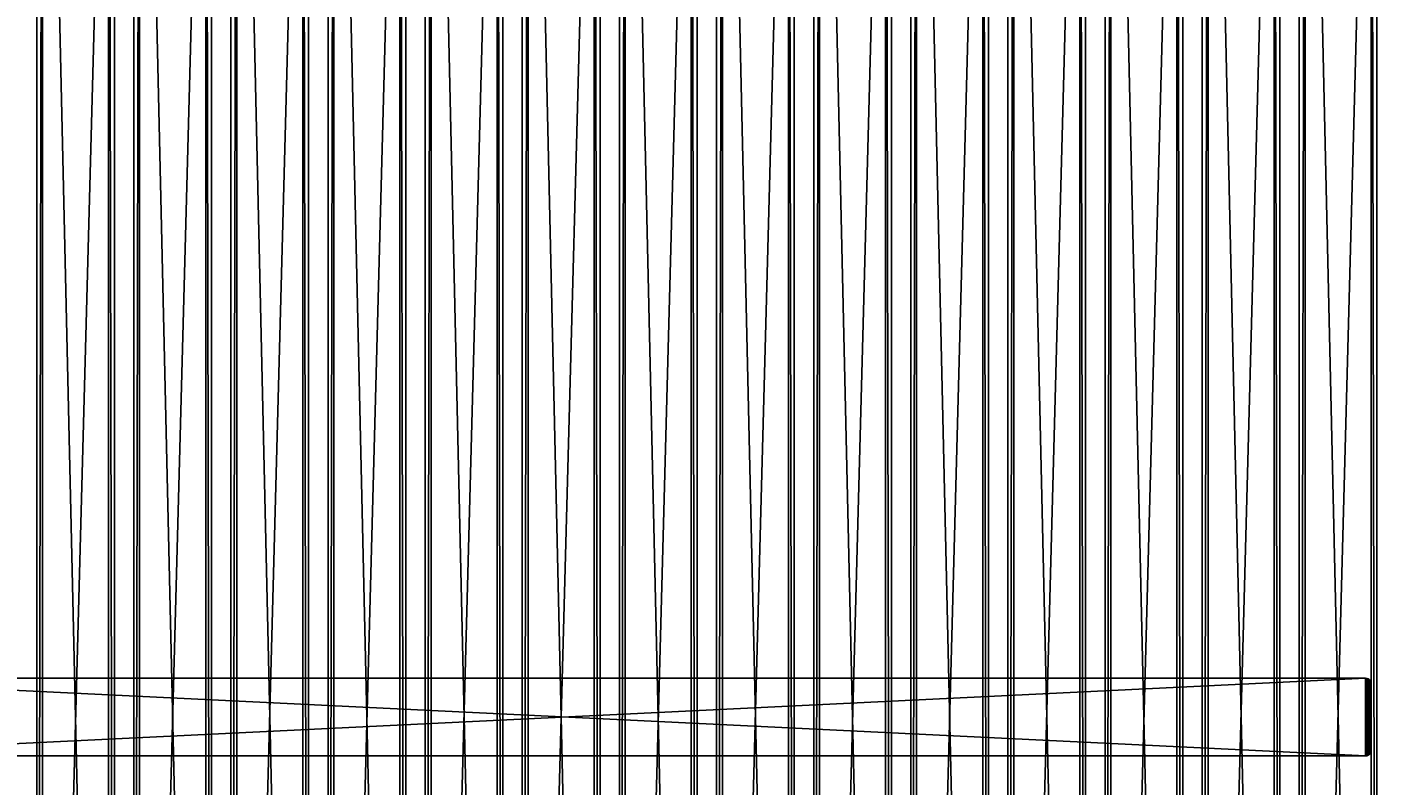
# Model space of a CAD drawing. Extents: x -1687 to 817, y -668 to 832.
# Tile 90 of 182: x -710 to -15, y 47 to 437. Entities that reach past the tile are written whole.
import ezdxf

# ---------------------------------------------------------------- set-up
doc = ezdxf.new("R2010")
doc.units = 0
doc.header["$LTSCALE"] = 25.4
doc.layers.get('0').update_dxf_attribs({"color": 13, "linetype": 'CONTINUOUS'})
doc.layers.add('STEEL', color=54, linetype='CONTINUOUS')
doc.layers.add('WOOD', color=253, linetype='CONTINUOUS')

# ---------------------------------------------------------------- blocks, each defined once
blk = doc.blocks.new('TWA001_00_01_01')
blk = doc.blocks.new('TWA001_00_01_02')
blk = doc.blocks.new('TWA001_00_01_03')
blk = doc.blocks.new('TWA001_00_01_04')
blk = doc.blocks.new('TWA001_00_01')
at = {"color": 0}
ref = blk.add_blockref('TWA001_00_01_01', (590.99, -360.97, 836), dxfattribs=at)
ref.add_attrib('Skp_ComponentInstanceName', 'TWA001.00.01.01:1', (0, 0), dxfattribs={"height": 0.2})
at = {"color": 0, "extrusion": (0, -1, 0)}
ref = blk.add_blockref('TWA001_00_01_03', (-849.77, 2038.97, -354.2), dxfattribs=dict(at, rotation=179.9999999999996))
ref.add_attrib('Skp_ComponentInstanceName', 'TWA001.00.01.03:1', (0, 0), dxfattribs={"height": 0.2})
at = {"color": 0, "extrusion": (3.16358e-13, -1, -2.85962e-29)}
ref = blk.add_blockref('TWA001_00_01_02', (-851.77, -358.97, 347.8), dxfattribs=at)
ref.add_attrib('Skp_ComponentInstanceName', 'TWA001.00.01.02:1', (0, 0), dxfattribs={"height": 0.2})
at = {"color": 0, "extrusion": (1, 3.1658e-13, 1.17894e-30)}
ref = blk.add_blockref('TWA001_00_01_04', (-360.97, -358.97, -133.89), dxfattribs=dict(at, rotation=269.9999999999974))
ref.add_attrib('Skp_ComponentInstanceName', 'TWA001.00.01.04:1', (0, 0), dxfattribs={"height": 0.2})
blk = doc.blocks.new('TWA001_00_02_01')
at = {"color": 0}
for p, q in [((-415, 17), (-414.9, 17.78)), ((-414.9, 17.78, 5), (-415, 17, 5)), ((-414.9, 17.78), (-415, 17, 5)), ((-414.9, 17.78, 5), (-415, 17, 5)), ((-414.9, 17.78), (-415, 17, 5)), ((-415, 17), (-414.9, 17.78)), ((-415, -17), (-415, 17)), ((-415, 17, 5), (-415, -17, 5)), ((-415, 17), (-415, 17, 5)), ((-415, -17), (-415, 17)), ((-415, 17, 5), (-415, -17, 5)), ((-415, 17), (-415, 17, 5)), ((-414.9, 17.78), (-414.6, 18.5)), ((-414.6, 18.5, 5), (-414.9, 17.78, 5)), ((-414.6, 18.5), (-414.9, 17.78, 5)), ((-414.6, 18.5, 5), (-414.9, 17.78, 5)), ((-414.6, 18.5), (-414.9, 17.78, 5)), ((-414.9, 17.78), (-414.6, 18.5)), ((-414.9, 17.78), (-414.9, 17.78, 5)), ((-414.9, 17.78), (-414.9, 17.78, 5)), ((-414.6, 18.5), (-414.12, 19.12)), ((-414.12, 19.12, 5), (-414.6, 18.5, 5)), ((-414.12, 19.12), (-414.6, 18.5, 5)), ((-414.12, 19.12, 5), (-414.6, 18.5, 5)), ((-414.12, 19.12), (-414.6, 18.5, 5)), ((-414.6, 18.5), (-414.12, 19.12)), ((-414.6, 18.5), (-414.6, 18.5, 5)), ((-414.6, 18.5), (-414.6, 18.5, 5)), ((-414.12, 19.12), (-413.5, 19.6)), ((-413.5, 19.6, 5), (-414.12, 19.12, 5)), ((-413.5, 19.6), (-414.12, 19.12, 5)), ((-413.5, 19.6, 5), (-414.12, 19.12, 5)), ((-413.5, 19.6), (-414.12, 19.12, 5)), ((-414.12, 19.12), (-413.5, 19.6)), ((-414.12, 19.12), (-414.12, 19.12, 5)), ((-414.12, 19.12), (-414.12, 19.12, 5)), ((-413.5, 19.6), (-412.78, 19.9)), ((-412.78, 19.9, 5), (-413.5, 19.6, 5)), ((-412.78, 19.9), (-413.5, 19.6, 5)), ((-412.78, 19.9, 5), (-413.5, 19.6, 5)), ((-412.78, 19.9), (-413.5, 19.6, 5)), ((-413.5, 19.6), (-412.78, 19.9)), ((-413.5, 19.6), (-413.5, 19.6, 5)), ((-413.5, 19.6), (-413.5, 19.6, 5)), ((-412.78, 19.9), (-412, 20)), ((-412, 20, 5), (-412.78, 19.9, 5)), ((-412, 20), (-412.78, 19.9, 5)), ((-412, 20, 5), (-412.78, 19.9, 5)), ((-412, 20), (-412.78, 19.9, 5)), ((-412.78, 19.9), (-412, 20)), ((-412.78, 19.9), (-412.78, 19.9, 5)), ((-412.78, 19.9), (-412.78, 19.9, 5)), ((-412, 20), (412, 20)), ((412, 20, 5), (-412, 20, 5)), ((-412, 20), (412, 20)), ((-412, 20), (-412, 20, 5)), ((412, 20, 5), (-412, 20, 5)), ((-412, 20), (-412, 20, 5)), ((-414.9, -17.78), (-415, -17)), ((-415, -17, 5), (-414.9, -17.78, 5)), ((-415, -17), (-415, -17, 5)), ((-415, -17), (-415, -17, 5)), ((-415, -17), (-414.9, -17.78, 5)), ((-415, -17, 5), (-414.9, -17.78, 5)), ((-415, -17), (-414.9, -17.78, 5)), ((-414.9, -17.78), (-415, -17)), ((-414.6, -18.5), (-414.9, -17.78)), ((-414.9, -17.78, 5), (-414.6, -18.5, 5)), ((-414.9, -17.78), (-414.9, -17.78, 5)), ((-414.9, -17.78), (-414.9, -17.78, 5)), ((-414.9, -17.78), (-414.6, -18.5, 5)), ((-414.9, -17.78, 5), (-414.6, -18.5, 5)), ((-414.9, -17.78), (-414.6, -18.5, 5)), ((-414.6, -18.5), (-414.9, -17.78)), ((-414.12, -19.12), (-414.6, -18.5)), ((-414.6, -18.5, 5), (-414.12, -19.12, 5)), ((-414.6, -18.5), (-414.6, -18.5, 5)), ((-414.6, -18.5), (-414.6, -18.5, 5)), ((-414.6, -18.5), (-414.12, -19.12, 5)), ((-414.6, -18.5, 5), (-414.12, -19.12, 5)), ((-414.6, -18.5), (-414.12, -19.12, 5)), ((-414.12, -19.12), (-414.6, -18.5)), ((-413.5, -19.6), (-414.12, -19.12)), ((-414.12, -19.12, 5), (-413.5, -19.6, 5)), ((-414.12, -19.12), (-414.12, -19.12, 5)), ((-414.12, -19.12), (-414.12, -19.12, 5)), ((-414.12, -19.12), (-413.5, -19.6, 5)), ((-414.12, -19.12, 5), (-413.5, -19.6, 5)), ((-414.12, -19.12), (-413.5, -19.6, 5)), ((-413.5, -19.6), (-414.12, -19.12)), ((-412.78, -19.9), (-413.5, -19.6)), ((-413.5, -19.6, 5), (-412.78, -19.9, 5)), ((-413.5, -19.6), (-413.5, -19.6, 5)), ((-413.5, -19.6), (-413.5, -19.6, 5)), ((-413.5, -19.6), (-412.78, -19.9, 5)), ((-413.5, -19.6, 5), (-412.78, -19.9, 5)), ((-413.5, -19.6), (-412.78, -19.9, 5)), ((-412.78, -19.9), (-413.5, -19.6)), ((-412, -20), (-412.78, -19.9)), ((-412.78, -19.9, 5), (-412, -20, 5)), ((-412.78, -19.9), (-412.78, -19.9, 5)), ((-412.78, -19.9), (-412.78, -19.9, 5)), ((-412.78, -19.9), (-412, -20, 5)), ((-412.78, -19.9, 5), (-412, -20, 5)), ((-412.78, -19.9), (-412, -20, 5)), ((-412, -20), (-412.78, -19.9)), ((412, -20), (-412, -20)), ((-412, -20, 5), (412, -20, 5)), ((-412, -20), (-412, -20, 5)), ((412, -20), (-412, -20)), ((-412, -20, 5), (412, -20, 5)), ((-412, -20), (-412, -20, 5))]:
    blk.add_line(p, q, dxfattribs=at)
at = {"color": 252}
mesh = blk.add_polyface(dxfattribs=at)
corners = [(-414.9, 17.78), (-415, -17), (-415, 17), (-414.9, -17.78), (-414.6, 18.5), (-414.6, -18.5), (-414.12, 19.12), (-414.12, -19.12), (-413.5, 19.6), (-413.5, -19.6), (-412.78, 19.9), (-412.78, -19.9), (-412, 20), (-412, -20), (412, 20), (412, -20), (412.78, 19.9), (412.78, -19.9), (413.5, 19.6), (413.5, -19.6), (414.12, 19.12), (414.12, -19.12), (414.6, 18.5), (414.6, -18.5), (414.9, 17.78), (414.9, -17.78), (415, 17), (415, -17)]
mesh.append_faces([[corners[k] for k in face] for face in [(0, 1, 2), (25, 26, 27)]], dxfattribs={"vtx0": -1, "color": 252})
mesh.append_faces([[corners[k] for k in face] for face in [(1, 0, 3), (3, 4, 5), (5, 6, 7), (7, 8, 9), (9, 10, 11), (11, 12, 13), (13, 14, 15), (15, 16, 17), (17, 18, 19), (19, 20, 21), (21, 22, 23), (23, 24, 25)]], dxfattribs={"vtx0": -1, "vtx1": -1, "color": 252})
mesh.append_faces([[corners[k] for k in face] for face in [(3, 0, 4), (5, 4, 6), (7, 6, 8), (9, 8, 10), (11, 10, 12), (13, 12, 14), (15, 14, 16), (17, 16, 18), (19, 18, 20), (21, 20, 22), (23, 22, 24), (25, 24, 26)]], dxfattribs={"vtx0": -1, "vtx2": -1, "color": 252})
mesh = blk.add_polyface(dxfattribs=at)
corners = [(-414.9, -17.78, 5), (-415, 17, 5), (-415, -17, 5), (-414.9, 17.78, 5), (-414.6, -18.5, 5), (-414.6, 18.5, 5), (-414.12, -19.12, 5), (-414.12, 19.12, 5), (-413.5, -19.6, 5), (-413.5, 19.6, 5), (-412.78, -19.9, 5), (-412.78, 19.9, 5), (-412, -20, 5), (-412, 20, 5), (412, -20, 5), (412, 20, 5), (412.78, -19.9, 5), (412.78, 19.9, 5), (413.5, -19.6, 5), (413.5, 19.6, 5), (414.12, -19.12, 5), (414.12, 19.12, 5), (414.6, -18.5, 5), (414.6, 18.5, 5), (414.9, -17.78, 5), (414.9, 17.78, 5), (415, -17, 5), (415, 17, 5)]
mesh.append_faces([[corners[k] for k in face] for face in [(0, 1, 2), (25, 26, 27)]], dxfattribs={"vtx0": -1, "color": 252})
mesh.append_faces([[corners[k] for k in face] for face in [(1, 0, 3), (3, 4, 5), (5, 6, 7), (7, 8, 9), (9, 10, 11), (11, 12, 13), (13, 14, 15), (15, 16, 17), (17, 18, 19), (19, 20, 21), (21, 22, 23), (23, 24, 25)]], dxfattribs={"vtx0": -1, "vtx1": -1, "color": 252})
mesh.append_faces([[corners[k] for k in face] for face in [(3, 0, 4), (5, 4, 6), (7, 6, 8), (9, 8, 10), (11, 10, 12), (13, 12, 14), (15, 14, 16), (17, 16, 18), (19, 18, 20), (21, 20, 22), (23, 22, 24), (25, 24, 26)]], dxfattribs={"vtx0": -1, "vtx2": -1, "color": 252})
mesh = blk.add_polyface(dxfattribs=at)
corners = [(-414.9, 17.78), (-415, 17, 5), (-414.9, 17.78, 5)]
mesh.append_faces([[corners[k] for k in face] for face in [(0, 1, 2)]], dxfattribs={"color": 252})
mesh = blk.add_polyface(dxfattribs=at)
corners = [(-414.9, 17.78), (-415, 17), (-415, 17, 5)]
mesh.append_faces([[corners[k] for k in face] for face in [(0, 1, 2)]], dxfattribs={"color": 252})
mesh = blk.add_polyface(dxfattribs=at)
corners = [(-415, 17, 5), (-415, -17), (-415, -17, 5), (-415, 17)]
mesh.append_faces([[corners[k] for k in face] for face in [(0, 1, 2), (1, 0, 3)]], dxfattribs={"vtx0": -1, "color": 252})
mesh = blk.add_polyface(dxfattribs=at)
corners = [(-414.6, 18.5), (-414.9, 17.78, 5), (-414.6, 18.5, 5)]
mesh.append_faces([[corners[k] for k in face] for face in [(0, 1, 2)]], dxfattribs={"color": 252})
mesh = blk.add_polyface(dxfattribs=at)
corners = [(-414.6, 18.5), (-414.9, 17.78), (-414.9, 17.78, 5)]
mesh.append_faces([[corners[k] for k in face] for face in [(0, 1, 2)]], dxfattribs={"color": 252})
mesh = blk.add_polyface(dxfattribs=at)
corners = [(-414.12, 19.12), (-414.6, 18.5, 5), (-414.12, 19.12, 5)]
mesh.append_faces([[corners[k] for k in face] for face in [(0, 1, 2)]], dxfattribs={"color": 252})
mesh = blk.add_polyface(dxfattribs=at)
corners = [(-414.12, 19.12), (-414.6, 18.5), (-414.6, 18.5, 5)]
mesh.append_faces([[corners[k] for k in face] for face in [(0, 1, 2)]], dxfattribs={"color": 252})
mesh = blk.add_polyface(dxfattribs=at)
corners = [(-413.5, 19.6, 5), (-413.5, 19.6), (-414.12, 19.12, 5)]
mesh.append_faces([[corners[k] for k in face] for face in [(0, 1, 2)]], dxfattribs={"color": 252})
mesh = blk.add_polyface(dxfattribs=at)
corners = [(-414.12, 19.12, 5), (-413.5, 19.6), (-414.12, 19.12)]
mesh.append_faces([[corners[k] for k in face] for face in [(0, 1, 2)]], dxfattribs={"color": 252})
mesh = blk.add_polyface(dxfattribs=at)
corners = [(-412.78, 19.9, 5), (-412.78, 19.9), (-413.5, 19.6, 5)]
mesh.append_faces([[corners[k] for k in face] for face in [(0, 1, 2)]], dxfattribs={"color": 252})
mesh = blk.add_polyface(dxfattribs=at)
corners = [(-413.5, 19.6, 5), (-412.78, 19.9), (-413.5, 19.6)]
mesh.append_faces([[corners[k] for k in face] for face in [(0, 1, 2)]], dxfattribs={"color": 252})
mesh = blk.add_polyface(dxfattribs=at)
corners = [(-412, 20, 5), (-412, 20), (-412.78, 19.9, 5)]
mesh.append_faces([[corners[k] for k in face] for face in [(0, 1, 2)]], dxfattribs={"color": 252})
mesh = blk.add_polyface(dxfattribs=at)
corners = [(-412.78, 19.9, 5), (-412, 20), (-412.78, 19.9)]
mesh.append_faces([[corners[k] for k in face] for face in [(0, 1, 2)]], dxfattribs={"color": 252})
mesh = blk.add_polyface(dxfattribs=at)
corners = [(-412, 20, 5), (412, 20), (-412, 20), (412, 20, 5)]
mesh.append_faces([[corners[k] for k in face] for face in [(0, 1, 2), (1, 0, 3)]], dxfattribs={"vtx0": -1, "color": 252})
mesh = blk.add_polyface(dxfattribs=at)
corners = [(-415, -17), (-414.9, -17.78, 5), (-415, -17, 5)]
mesh.append_faces([[corners[k] for k in face] for face in [(0, 1, 2)]], dxfattribs={"color": 252})
mesh = blk.add_polyface(dxfattribs=at)
corners = [(-415, -17), (-414.9, -17.78), (-414.9, -17.78, 5)]
mesh.append_faces([[corners[k] for k in face] for face in [(0, 1, 2)]], dxfattribs={"color": 252})
mesh = blk.add_polyface(dxfattribs=at)
corners = [(-414.9, -17.78), (-414.6, -18.5, 5), (-414.9, -17.78, 5)]
mesh.append_faces([[corners[k] for k in face] for face in [(0, 1, 2)]], dxfattribs={"color": 252})
mesh = blk.add_polyface(dxfattribs=at)
corners = [(-414.9, -17.78), (-414.6, -18.5), (-414.6, -18.5, 5)]
mesh.append_faces([[corners[k] for k in face] for face in [(0, 1, 2)]], dxfattribs={"color": 252})
mesh = blk.add_polyface(dxfattribs=at)
corners = [(-414.6, -18.5), (-414.12, -19.12, 5), (-414.6, -18.5, 5)]
mesh.append_faces([[corners[k] for k in face] for face in [(0, 1, 2)]], dxfattribs={"color": 252})
mesh = blk.add_polyface(dxfattribs=at)
corners = [(-414.6, -18.5), (-414.12, -19.12), (-414.12, -19.12, 5)]
mesh.append_faces([[corners[k] for k in face] for face in [(0, 1, 2)]], dxfattribs={"color": 252})
mesh = blk.add_polyface(dxfattribs=at)
corners = [(-414.12, -19.12, 5), (-414.12, -19.12), (-413.5, -19.6, 5)]
mesh.append_faces([[corners[k] for k in face] for face in [(0, 1, 2)]], dxfattribs={"color": 252})
mesh = blk.add_polyface(dxfattribs=at)
corners = [(-413.5, -19.6, 5), (-414.12, -19.12), (-413.5, -19.6)]
mesh.append_faces([[corners[k] for k in face] for face in [(0, 1, 2)]], dxfattribs={"color": 252})
mesh = blk.add_polyface(dxfattribs=at)
corners = [(-413.5, -19.6, 5), (-413.5, -19.6), (-412.78, -19.9, 5)]
mesh.append_faces([[corners[k] for k in face] for face in [(0, 1, 2)]], dxfattribs={"color": 252})
mesh = blk.add_polyface(dxfattribs=at)
corners = [(-412.78, -19.9, 5), (-413.5, -19.6), (-412.78, -19.9)]
mesh.append_faces([[corners[k] for k in face] for face in [(0, 1, 2)]], dxfattribs={"color": 252})
mesh = blk.add_polyface(dxfattribs=at)
corners = [(-412.78, -19.9, 5), (-412.78, -19.9), (-412, -20, 5)]
mesh.append_faces([[corners[k] for k in face] for face in [(0, 1, 2)]], dxfattribs={"color": 252})
mesh = blk.add_polyface(dxfattribs=at)
corners = [(-412, -20, 5), (-412.78, -19.9), (-412, -20)]
mesh.append_faces([[corners[k] for k in face] for face in [(0, 1, 2)]], dxfattribs={"color": 252})
mesh = blk.add_polyface(dxfattribs=at)
corners = [(412, -20, 5), (-412, -20), (412, -20), (-412, -20, 5)]
mesh.append_faces([[corners[k] for k in face] for face in [(0, 1, 2), (1, 0, 3)]], dxfattribs={"vtx0": -1, "color": 252})
blk = doc.blocks.new('TWA001_00_03_01_DOMY_LNA_O')
at = {"color": 0}
for p, q in [((0, 40, -3), (-1500, 40, -3)), ((0, 40, -37), (-1500, 40, -37)), ((0, 40, -3), (-1500, 40, -3)), ((0, 40, -37), (-1500, 40, -37)), ((0, 37), (-1500, 37)), ((0, 37), (-1500, 37)), ((0, 37, -40), (-1500, 37, -40)), ((0, 37, -40), (-1500, 37, -40)), ((-1500, 0), (0, 0)), ((0, 0, -40), (-1500, 0, -40)), ((-1500, 0), (0, 0)), ((0, 0, -40), (-1500, 0, -40))]:
    blk.add_line(p, q, dxfattribs=at)
at = {"color": 7}
mesh = blk.add_polyface(dxfattribs=at)
corners = [(0, 37), (-1500, 40, -3), (-1500, 37), (0, 40, -3)]
mesh.append_faces([[corners[k] for k in face] for face in [(0, 1, 2), (1, 0, 3)]], dxfattribs={"vtx0": -1, "color": 7})
mesh = blk.add_polyface(dxfattribs=at)
corners = [(-1500, 40, -3), (0, 40, -37), (-1500, 40, -37), (0, 40, -3)]
mesh.append_faces([[corners[k] for k in face] for face in [(0, 1, 2), (1, 0, 3)]], dxfattribs={"vtx0": -1, "color": 7})
mesh = blk.add_polyface(dxfattribs=at)
corners = [(-1500, 40, -37), (0, 37, -40), (-1500, 37, -40), (0, 40, -37)]
mesh.append_faces([[corners[k] for k in face] for face in [(0, 1, 2), (1, 0, 3)]], dxfattribs={"vtx0": -1, "color": 7})
mesh = blk.add_polyface(dxfattribs=at)
corners = [(0, 0), (-1500, 37), (-1500, 0), (0, 37)]
mesh.append_faces([[corners[k] for k in face] for face in [(0, 1, 2), (1, 0, 3)]], dxfattribs={"vtx0": -1, "color": 7})
mesh = blk.add_polyface(dxfattribs=at)
corners = [(0, 37, -40), (-1500, 0, -40), (-1500, 37, -40), (0, 0, -40)]
mesh.append_faces([[corners[k] for k in face] for face in [(0, 1, 2), (1, 0, 3)]], dxfattribs={"vtx0": -1, "color": 7})
mesh = blk.add_polyface(dxfattribs=at)
corners = [(0, 0), (-1500, 0, -40), (0, 0, -40), (-1500, 0)]
mesh.append_faces([[corners[k] for k in face] for face in [(0, 1, 2), (1, 0, 3)]], dxfattribs={"vtx0": -1, "color": 7})

msp = doc.modelspace()

# ---------------------------------------------------------------- block references
at = {"layer": 'STEEL', "color": 0, "extrusion": (0, -1, 1.14492e-16)}
msp.add_blockref('TWA001_00_01', (-305.53, 1480.8, -406.82), dxfattribs=at)
at = {"layer": 'STEEL', "color": 0, "extrusion": (6.32827e-13, -3.40006e-16, -1)}
msp.add_blockref('TWA001_00_02_01', (432.92, 81.82, -1835), dxfattribs=at)
at = {"layer": 'WOOD', "color": 0, "extrusion": (-1, 6.0723e-17, 3.33067e-16)}
for p in [(668.18, 1835, 704.92), (668.18, 1835, 654.92), (668.18, 1835, 604.92), (668.18, 1835, 554.92), (668.18, 1835, 504.92), (668.18, 1835, 454.92), (668.18, 1835, 404.92), (668.18, 1835, 354.92), (668.18, 1835, 304.92), (668.18, 1835, 254.92), (668.18, 1835, 204.92), (668.18, 1835, 154.92), (668.18, 1835, 104.92), (668.18, 1835, 54.92)]:
    msp.add_blockref('TWA001_00_03_01_DOMY_LNA_O', p, dxfattribs=at)

doc.saveas('drawing.dxf')
